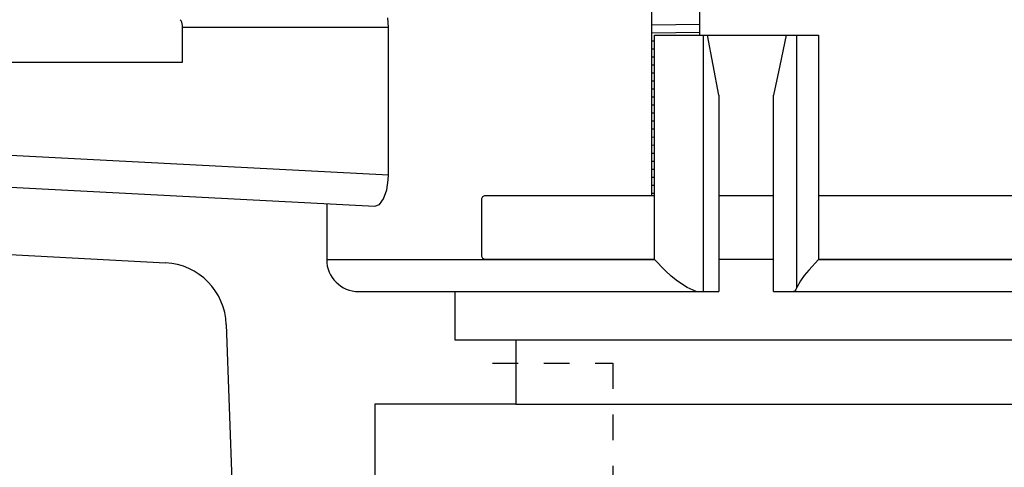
# Model space of a CAD drawing. Extents: x -169 to 7270, y -140 to 2984.
# Tile 191 of 256: x 1846.06 to 1849.9, y 405.31 to 407.06. Entities that reach past the tile are written whole.
import ezdxf

# ---------------------------------------------------------------- set-up
doc = ezdxf.new("R2010")
doc.units = 0
doc.header["$MEASUREMENT"] = 0
doc.header["$PDSIZE"] = 1
doc.linetypes.add('HIDDEN5', pattern=[0.05, 0.025, -0.025])
doc.layers.get('DEFPOINTS').update_dxf_attribs({"linetype": 'CONTINUOUS'})
for name, color, linetype in [('DIM', 3, 'CONTINUOUS'), ('FILL-TUBE', 1, 'CONTINUOUS'), ('JACK-SCREW', 2, 'CONTINUOUS'), ('SPILL-BUCKET', 1, 'CONTINUOUS')]:
    doc.layers.add(name, color=color, linetype=linetype)
doc.styles.add('SIMPLEX', font='simplex')
doc.dimstyles.new('DIM64', dxfattribs={"dimscale": 64, "dimtxt": 0.09375, "dimasz": 0.09375, "dimexe": 0.0625, "dimexo": 0.0625, "dimgap": 0.046875, "dimtad": 1, "dimdec": 4, "dimzin": 3, "dimdsep": 46, "dimlunit": 4, "dimtxsty": 'SIMPLEX', "dimcen": 0, "dimclrd": 256, "dimclre": 256, "dimclrt": 256, "dimadec": 0, "dimazin": 0, "dimtfac": 1, "dimtdec": 4, "dimtmove": 0, "dimatfit": 3, "dimfxl": 1, "dimfrac": 2, "dimtolj": 1, "dimtzin": 0, "dimarcsym": 0})

# ---------------------------------------------------------------- blocks, each defined once
blk = doc.blocks.new('*D7')
at = {"layer": 'DEFPOINTS', "color": 0, "transparency": 16777216}
for p in [(2010, 414.2886), (1374, 414.0074), (1374, 136.5159)]:
    blk.add_point(p, dxfattribs=at)
at = {"layer": 'DIM', "lineweight": -2, "transparency": 16777216}
for p, q in [((2010, 410.2886), (2010, 132.5159)), ((1374, 410.0074), (1374, 132.5159)), ((2004, 136.5159), (1380, 136.5159))]:
    blk.add_line(p, q, dxfattribs=at)
at = {"layer": 'DIM', "transparency": 16777216}
for points in [[(1380, 137.5159), (1380, 135.5159), (1374, 136.5159)], [(2004, 137.5159), (2004, 135.5159), (2010, 136.5159)]]:
    blk.add_solid(points, dxfattribs=at)
at = {"layer": 'DIM', "transparency": 16777216, "insert": (1692, 144.0873), "char_height": 6, "attachment_point": 5, "style": 'SIMPLEX'}
blk.add_mtext('\\A1;53\'-0" (F.V. TANK SLAB)', dxfattribs=at)

msp = doc.modelspace()

# ---------------------------------------------------------------- linework, layer by layer
at = {"layer": 'FILL-TUBE', "color": 1, "linetype": 'HIDDEN5'}
msp.add_lwpolyline([(1847.9056, 405.71772), (1848.37491, 405.71772), (1848.37491, 359.06905)], dxfattribs=at)
at = {"layer": 'JACK-SCREW'}
for p, q in [((1848.52644, 406.37097), (1848.52644, 407.42233)), ((1848.71394, 406.99538), (1848.71394, 407.42233))]:
    msp.add_line(p, q, dxfattribs=at)
at = {"layer": 'JACK-SCREW', "color": 2, "linetype": 'Continuous'}
for points in [[(1848.53617, 406.12097), (1847.87929, 406.12097, -0.4142136), (1847.86367, 406.1366), (1847.86367, 406.35535, -0.4142136), (1847.87929, 406.37097), (1848.53617, 406.37097)], [(1849.176, 406.37097), (1852.10768, 406.37097, -0.4142136), (1852.12331, 406.35535), (1852.12331, 406.1366, -0.4142136), (1852.10768, 406.12097), (1849.176, 406.12097)]]:
    msp.add_lwpolyline(points, format="xyb", dxfattribs=at)
for points in [[(1848.78753, 406.37097), (1849.00058, 406.37097)], [(1849.00058, 406.12097), (1848.78753, 406.12097)]]:
    msp.add_lwpolyline(points, dxfattribs=at)
at = {"layer": 'SPILL-BUCKET', "linetype": 'Continuous'}
for p, q in [((1847.49991, 407.02494), (1847.49716, 407.06369)), ((1847.49991, 407.02494), (1846.69733, 407.02494)), ((1847.49991, 406.45093), (1847.49991, 407.02494)), ((1848.53617, 406.12097), (1848.53617, 406.99538)), ((1848.53617, 406.99538), (1849.176, 406.99538)), ((1848.72607, 406.99538), (1848.72607, 405.99606)), ((1848.7656, 406.87802), (1848.74375, 406.99538)), ((1849.04998, 406.99538), (1849.0254, 406.87745)), ((1849.09078, 406.01151), (1849.09078, 406.99538)), ((1849.176, 406.99538), (1849.176, 406.12097)), ((1848.78753, 406.76116), (1848.7656, 406.87802)), ((1849.0254, 406.87745), (1849.00058, 406.76116)), ((1848.78753, 406.76116), (1848.78753, 405.99606)), ((1849.00058, 405.99606), (1849.00058, 406.76116)), ((1844.88606, 406.58791), (1847.49991, 406.45093)), ((1845.00443, 406.45662), (1847.44757, 406.32858)), ((1847.49924, 406.43167), (1847.49991, 406.45093)), ((1847.49336, 406.39235), (1847.49924, 406.43167)), ((1847.46507, 406.33558), (1847.48134, 406.35802)), ((1847.48134, 406.35802), (1847.49336, 406.39235)), ((1847.25943, 406.33844), (1847.25943, 406.12097)), ((1847.44757, 406.32858), (1847.46507, 406.33558)), ((1847.25943, 406.12097), (1848.53617, 406.12097)), ((1848.53645, 406.12066), (1848.53617, 406.12097)), ((1848.57772, 406.07783), (1848.53645, 406.12066)), ((1849.17569, 406.12066), (1849.13832, 406.08006)), ((1849.176, 406.12097), (1849.17569, 406.12066)), ((1849.176, 406.12097), (1852.25402, 406.12097)), ((1848.60171, 406.05652), (1848.57772, 406.07783)), ((1848.62689, 406.03665), (1848.60171, 406.05652)), ((1849.1204, 406.05833), (1849.10547, 406.03801)), ((1849.13832, 406.08006), (1849.1204, 406.05833)), ((1848.6644, 406.01214), (1848.62689, 406.03665)), ((1848.69875, 405.99606), (1848.6644, 406.01214)), ((1849.09078, 406.01151), (1849.08909, 406.00729)), ((1849.10547, 406.03801), (1849.09078, 406.01151)), ((1847.38435, 405.99606), (1848.78753, 405.99606)), ((1847.75909, 405.99606), (1847.75909, 405.80869)), ((1849.00058, 405.99606), (1850.00119, 405.99606)), ((1849.0787, 405.99606), (1849.07866, 405.99606)), ((1849.08313, 405.99803), (1849.0787, 405.99606)), ((1849.08735, 406.00373), (1849.08313, 405.99803)), ((1849.08909, 406.00729), (1849.08735, 406.00373)), ((1847.99593, 405.80869), (1847.99593, 405.5572))]:
    msp.add_line(p, q, dxfattribs=at)
at = {"layer": 'SPILL-BUCKET', "color": 7, "linetype": 'Continuous'}
for p, q in [((1846.69732, 406.8906), (1846.69732, 407.03381)), ((1848.71394, 407.03759), (1848.52644, 407.03492)), ((1848.71394, 407.00633), (1848.52644, 407.00367)), ((1848.53617, 406.97255), (1848.52644, 406.97241)), ((1848.53617, 406.9413), (1848.52644, 406.94116)), ((1848.53617, 406.91005), (1848.52644, 406.90991)), ((1845.32326, 406.8906), (1846.69732, 406.8906)), ((1848.53617, 406.87879), (1848.52644, 406.87865)), ((1848.53617, 406.84754), (1848.52644, 406.8474)), ((1848.53617, 406.81629), (1848.52644, 406.81615)), ((1848.53617, 406.78503), (1848.52644, 406.78489)), ((1848.53617, 406.75378), (1848.52644, 406.75364)), ((1848.53617, 406.72253), (1848.52644, 406.72239)), ((1848.53617, 406.69127), (1848.52644, 406.69114)), ((1848.53617, 406.66002), (1848.52644, 406.65988)), ((1848.53617, 406.62877), (1848.52644, 406.62863)), ((1848.53617, 406.59751), (1848.52644, 406.59738)), ((1848.53617, 406.56626), (1848.52644, 406.56612)), ((1848.53617, 406.53501), (1848.52644, 406.53487)), ((1848.53617, 406.50375), (1848.52644, 406.50362)), ((1848.53617, 406.4725), (1848.52644, 406.47236)), ((1848.53617, 406.44125), (1848.52644, 406.44111)), ((1848.53617, 406.41), (1848.52644, 406.40986)), ((1848.53617, 406.37874), (1848.52644, 406.3786))]:
    msp.add_line(p, q, dxfattribs=at)
at = {"layer": 'SPILL-BUCKET', "color": 1, "linetype": 'Continuous'}
for p, q in [((1844.87298, 406.20059), (1846.63169, 406.10842)), ((1846.8683, 405.86765), (1846.9751, 402.80908)), ((1847.44681, 405.5572), (1847.44681, 404.34959)), ((1847.99593, 405.5572), (1847.44681, 405.5572))]:
    msp.add_line(p, q, dxfattribs=at)
at = {"layer": 'SPILL-BUCKET'}
for p, q in [((1847.75909, 405.80869), (1852.25602, 405.80869)), ((1847.99593, 405.5572), (1852.01918, 405.5572))]:
    msp.add_line(p, q, dxfattribs=at)
at = {"layer": 'SPILL-BUCKET', "color": 7, "linetype": 'Continuous'}
msp.add_arc((1846.66609, 407.03381), 0.03123, 0, 45, dxfattribs=at)
at = {"layer": 'SPILL-BUCKET', "color": 1, "linetype": 'Continuous'}
msp.add_arc((1846.61862, 405.85893), 0.24983, 2, 87, dxfattribs=at)
at = {"layer": 'SPILL-BUCKET', "linetype": 'Continuous'}
msp.add_arc((1847.38435, 406.12097), 0.12491, 180, 270, dxfattribs=at)

# ---------------------------------------------------------------- dimensions: what is measured, and where the dimension line sits
at = {"layer": 'DIM'}
dim = msp.add_linear_dim(base=(1374, 136.51592), p1=(2010, 414.28861), p2=(1374, 414.00736), angle=180, text='<> (F.V. TANK SLAB)', dimstyle='DIM64', dxfattribs=at)
dim.commit()
dim.dimension.update_dxf_attribs({"geometry": '*D7', "text_midpoint": (1692, 144.08735)})

doc.saveas('drawing.dxf')
